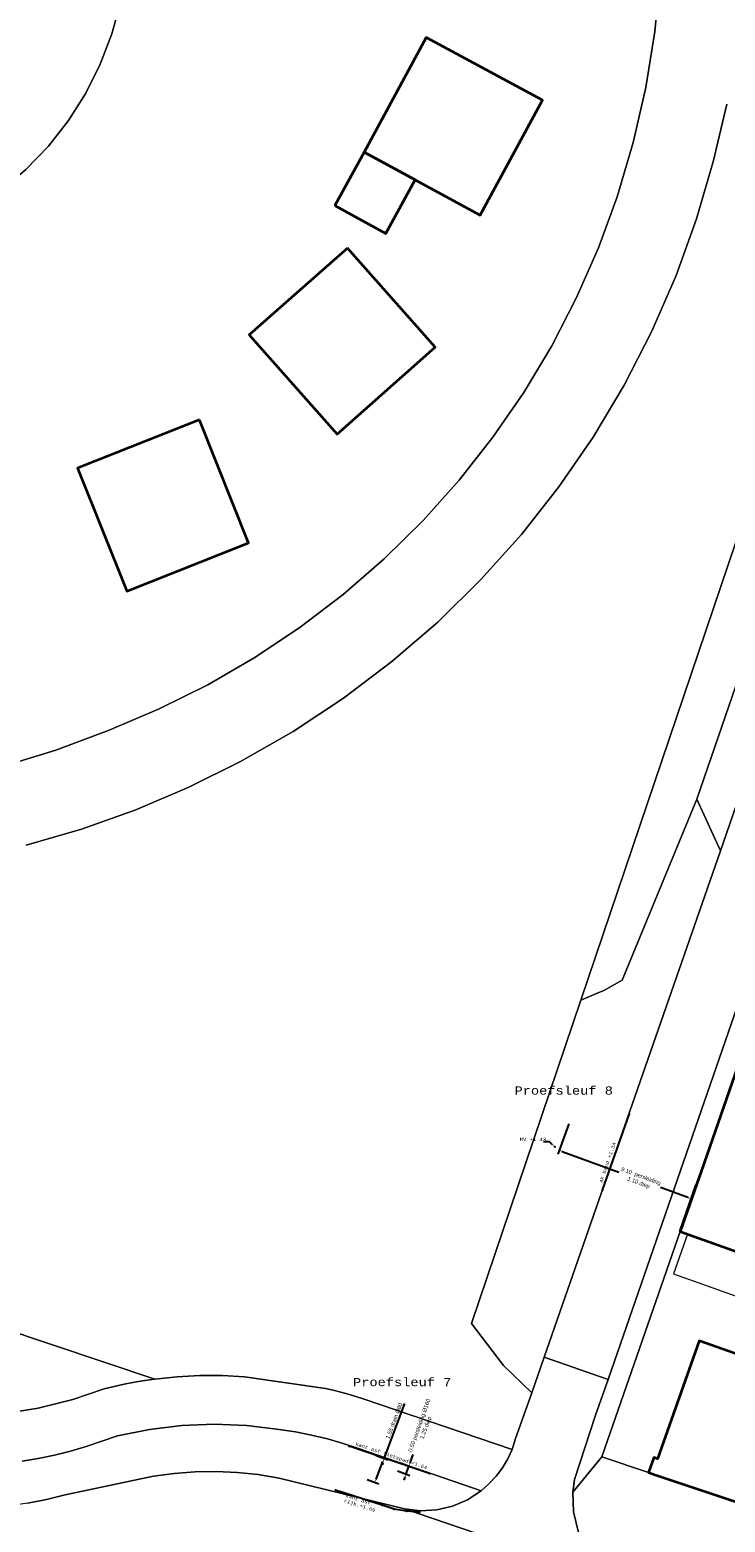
# Model space of a CAD drawing. Header units: metres. Extents: x 33225 to 36661, y 376385 to 377815.
# Tile 25 of 49: x 34730 to 34772, y 377070 to 377161. Entities that reach past the tile are written whole.
import ezdxf
from ezdxf import colors
from ezdxf.entities.mleader import LeaderData, LeaderLine
from ezdxf.math import Vec2, Vec3

# ---------------------------------------------------------------- set-up
doc = ezdxf.new("R2010")
doc.units = ezdxf.units.M
for name, color, linetype, lineweight in [('B-WE-OG-BEBOUWING-GV', 7, 'Continuous', 35), ('B-WE-OG-BEBOUWING_LUIFEL-GV', 252, 'Continuous', 18), ('B-WE-OG-TERREIN_ERF-GV', 252, 'Continuous', 18), ('B-WE-OG-WATER-GV', 252, 'Continuous', 18), ('B-WE-OG-WEG-GV', 252, 'Continuous', 18), ('B-WE-VH-VERHARDING_ASFALT-GV', 252, 'Continuous', 18), ('B-WE-VH-VERHARDING_HALFVERHARDING_GRIND-GV', 252, 'Continuous', 18), ('B-WE-VH-VERHARDING_TEGEL-GV', 252, 'Continuous', 18)]:
    doc.layers.add(name, color=color, linetype=linetype, lineweight=lineweight)
for name, color, linetype in [('hulp maat lijn', 1, 'Continuous'), ('SCS_MEASURE_LINE', 60, 'Continuous'), ('SCS_MEASURE_POINT', 60, 'Continuous')]:
    doc.layers.add(name, color=color, linetype=linetype)
doc.styles.add('STANDAARD', font='cour.ttf', dxfattribs={"height": 5})
doc.styles.get("Standard").update_dxf_attribs({"font": 'arial.ttf'})
doc.dimstyles.new('ISO-25', dxfattribs={"dimtxt": 2.5, "dimasz": 2.5, "dimexe": 1.25, "dimexo": 0.625, "dimtad": 1, "dimtxsty": 'Standard', "dimcen": 2.5, "dimadec": 0, "dimazin": 0, "dimtfac": 1, "dimtmove": 0, "dimatfit": 3, "dimfxl": 1, "dimarcsym": 0})

# ---------------------------------------------------------------- blocks, each defined once
blk = doc.blocks.new('*D31')
at = {"layer": 'Defpoints', "color": 0, "transparency": 16777216}
for p in [(34748.851, 377074.989, 1.831), (34748.297, 377073.526, 1.831), (34750.645, 377072.636)]:
    blk.add_point(p, dxfattribs=at)
at = {"layer": 'hulp maat lijn', "color": 0, "lineweight": -2, "transparency": 16777216}
for p, q in [((34751.199, 377074.099), (34752.47, 377077.454)), ((34750.715, 377072.823), (34751.128, 377073.912)), ((34750.721, 377074.28), (34751.433, 377074.01)), ((34750.167, 377072.817), (34750.878, 377072.548))]:
    blk.add_line(p, q, dxfattribs=at)
at = {"layer": 'hulp maat lijn', "color": 0, "transparency": 16777216}
for points in [[(34751.097, 377073.924), (34751.159, 377073.9), (34751.199, 377074.099)], [(34750.684, 377072.835), (34750.747, 377072.812), (34750.645, 377072.636)]]:
    blk.add_solid(points, dxfattribs=at)
at = {"layer": 'hulp maat lijn', "color": 0, "transparency": 16777216, "insert": (34751.816, 377076.389), "char_height": 0.25, "width": 4.49671, "attachment_point": 5, "rotation": 69.24231}
blk.add_mtext('1.55 drain Ø80', dxfattribs=at)
blk = doc.blocks.new('*D32')
at = {"layer": 'Defpoints', "color": 0, "transparency": 16777216}
for p in [(34665.509, 377095.795, 1.831), (34665.335, 377095.288, 1.831), (34667.907, 377094.406), (34750.139, 377074.007, 1.831), (34750.312, 377074.491, 1.831), (34752.544, 377073.146)]:
    blk.add_point(p, dxfattribs=at)
at = {"layer": 'hulp maat lijn', "color": 0, "lineweight": -2, "transparency": 16777216}
for p, q in [((34668.145, 377095.103), (34670.296, 377101.377)), ((34667.401, 377095.147), (34668.317, 377094.833)), ((34667.907, 377094.406), (34668.081, 377094.914)), ((34667.227, 377094.639), (34668.143, 377094.325)), ((34667.842, 377094.217), (34667.777, 377094.028)), ((34752.785, 377073.819), (34752.974, 377074.347)), ((34752.022, 377073.333), (34752.78, 377073.062)), ((34752.195, 377073.818), (34752.953, 377073.546)), ((34752.544, 377073.146), (34752.717, 377073.631)), ((34752.477, 377072.958), (34752.41, 377072.77))]:
    blk.add_line(p, q, dxfattribs=at)
at = {"layer": 'hulp maat lijn', "color": 0, "transparency": 16777216}
for points in [[(34668.114, 377095.114), (34668.177, 377095.092), (34668.081, 377094.914)], [(34667.81, 377094.228), (34667.873, 377094.206), (34667.907, 377094.406)], [(34752.445, 377072.969), (34752.508, 377072.947), (34752.544, 377073.146)], [(34752.753, 377073.83), (34752.816, 377073.808), (34752.717, 377073.631)]]:
    blk.add_solid(points, dxfattribs=at)
at = {"layer": 'hulp maat lijn', "color": 0, "transparency": 16777216, "char_height": 0.25, "attachment_point": 5}
for s, insert, width, rotation in [('0.75 waterleiding 1.20cm diep onbekend', (34669.005, 377098.42), 8.58386, 71.07947), ('0.50 persleiding Ø160\\P1.25 diep', (34753.578, 377076.035), 4.49671, 70.31695)]:
    blk.add_mtext(s, dxfattribs=dict(at, insert=insert, width=width, rotation=rotation))
blk = doc.blocks.new('*D33')
at = {"layer": 'Defpoints', "color": 0, "transparency": 16777216}
for p in [(34664.934, 377096.152, 1.639), (34763.179, 377096.411, 0.824), (34664.729, 377095.607, 1.831), (34667.244, 377094.659), (34771.239, 377093.45, 1.831), (34761.898, 377092.924)]:
    blk.add_point(p, dxfattribs=at)
at = {"layer": 'hulp maat lijn', "color": 0, "lineweight": -2, "transparency": 16777216}
for p, q in [((34667.52, 377095.392), (34669.632, 377100.999)), ((34666.6, 377094.902), (34667.478, 377094.571)), ((34666.806, 377095.447), (34667.684, 377095.117)), ((34667.244, 377094.659), (34667.45, 377095.205)), ((34667.173, 377094.472), (34667.103, 377094.285)), ((34762.489, 377094.534), (34761.812, 377092.689)), ((34762.085, 377092.855), (34765.542, 377091.585)), ((34770.549, 377091.573), (34769.872, 377089.729)), ((34769.77, 377090.032), (34768.1, 377090.646))]:
    blk.add_line(p, q, dxfattribs=at)
at = {"layer": 'hulp maat lijn', "color": 0, "transparency": 16777216}
for points in [[(34667.489, 377095.404), (34667.551, 377095.38), (34667.45, 377095.205)], [(34667.142, 377094.484), (34667.205, 377094.46), (34667.244, 377094.659)], [(34762.097, 377092.886), (34762.074, 377092.824), (34761.898, 377092.924)], [(34769.781, 377090.063), (34769.759, 377090.001), (34769.958, 377089.963)]]:
    blk.add_solid(points, dxfattribs=at)
at = {"layer": 'hulp maat lijn', "color": 0, "transparency": 16777216, "char_height": 0.25, "attachment_point": 5}
for s, insert, width, rotation in [('0.50  gas 1.10cm diep dia onbekend', (34668.366, 377098.381), 6.83859, 69.35837), ('9.10  persleiding \\P1.10 diep', (34766.821, 377091.116), 4.49671, 339.82967)]:
    blk.add_mtext(s, dxfattribs=dict(at, insert=insert, width=width, rotation=rotation))

msp = doc.modelspace()

# ---------------------------------------------------------------- linework, layer by layer
at = {"layer": 'B-WE-OG-BEBOUWING-GV'}
for points in [[(34753.091, 377152.198), (34757.079, 377150.033), (34760.891, 377157.069), (34753.78, 377160.9), (34749.984, 377153.884)], [(34748.191, 377150.624), (34751.316, 377148.927), (34753.091, 377152.198), (34749.984, 377153.884)], [(34748.957, 377148.028), (34742.957, 377142.733), (34748.339, 377136.655), (34754.314, 377141.985)], [(34739.908, 377137.549), (34732.463, 377134.591), (34735.47, 377127.081), (34742.903, 377130.02)], [(34774.32, 377102.41), (34770.57, 377091.615), (34769.297, 377087.951), (34777.467, 377085.053), (34779.91, 377084.243), (34781.116, 377087.882), (34781.639, 377089.459), (34787.217, 377105.841), (34783.469, 377107.117), (34782.332, 377103.779), (34779.663, 377104.687), (34778.413, 377101.016)], [(34777.915, 377078.314), (34779.012, 377081.536), (34779.91, 377084.243), (34777.467, 377085.053), (34776.077, 377081.134), (34776.996, 377080.808), (34776.416, 377079.174), (34770.465, 377081.284), (34767.91, 377074.079), (34767.695, 377074.155), (34767.37, 377073.24), (34768.02, 377073.023), (34775.466, 377070.533)]]:
    msp.add_lwpolyline(points, close=True, dxfattribs=at)
at = {"layer": 'B-WE-OG-BEBOUWING_LUIFEL-GV'}
msp.add_lwpolyline([(34768.879, 377085.372), (34776.608, 377082.63), (34777.467, 377085.053), (34769.738, 377087.795)], close=True, dxfattribs=at)
at = {"layer": 'B-WE-OG-TERREIN_ERF-GV'}
for points in [[(34708.8, 377088.441), (34737.193, 377078.944), (34738.558, 377079.085), (34739.929, 377079.157), (34741.302, 377079.159), (34742.673, 377079.091), (34747.62, 377078.372), (34748.084, 377078.262), (34748.547, 377078.144), (34749.007, 377078.018), (34749.465, 377077.884), (34749.921, 377077.743), (34759.018, 377074.651), (34759.23, 377075.31), (34760.22, 377078.1), (34758.49, 377079.766), (34756.534, 377082.339), (34763.221, 377102.082), (34800.579, 377212.387)], [(34727.807, 377116.344), (34731.137, 377117.353), (34734.391, 377118.587), (34737.452, 377119.877), (34740.425, 377121.357), (34743.299, 377123.023), (34746.062, 377124.866), (34748.704, 377126.88), (34751.213, 377129.056), (34753.58, 377131.387), (34755.795, 377133.862), (34757.849, 377136.472), (34759.735, 377139.206), (34761.444, 377142.054), (34762.97, 377145.005), (34764.307, 377148.045), (34765.45, 377151.164), (34766.429, 377154.478), (34767.195, 377157.848), (34767.743, 377161.26), (34768.072, 377164.7)], [(34735.084, 377163.019), (34734.56, 377161.109), (34733.85, 377159.261), (34732.96, 377157.491), (34731.9, 377155.819), (34730.679, 377154.259), (34729.31, 377152.828), (34727.806, 377151.54), (34726.182, 377150.407), (34724.454, 377149.439), (34722.639, 377148.648), (34720.754, 377148.04), (34713.722, 377146.808), (34705.732, 377148.752), (34673.242, 377161.824)], [(34772.154, 377156.82), (34771.334, 377153.381), (34770.304, 377149.827), (34769.047, 377146.347), (34767.57, 377142.954), (34765.879, 377139.663), (34763.98, 377136.487), (34761.881, 377133.44), (34759.592, 377130.533), (34757.12, 377127.779), (34754.477, 377125.189), (34751.674, 377122.774), (34748.721, 377120.544), (34745.632, 377118.508), (34742.418, 377116.674), (34739.268, 377115.102), (34736.028, 377113.722), (34732.712, 377112.54), (34729.33, 377111.561)]]:
    msp.add_lwpolyline(points, dxfattribs=at)
for points in [[(34748.191, 377150.624), (34749.984, 377153.884), (34753.78, 377160.9), (34760.891, 377157.069), (34757.079, 377150.033), (34753.091, 377152.198), (34751.316, 377148.927)], [(34748.957, 377148.028), (34754.314, 377141.985), (34748.339, 377136.655), (34742.957, 377142.733)], [(34732.463, 377134.591), (34739.908, 377137.549), (34742.903, 377130.02), (34735.47, 377127.081)], [(34777.467, 377085.053), (34769.297, 377087.951), (34764.516, 377074.188), (34767.37, 377073.24), (34767.695, 377074.155), (34767.91, 377074.079), (34770.465, 377081.284), (34776.416, 377079.174), (34776.996, 377080.808), (34776.077, 377081.134)]]:
    msp.add_lwpolyline(points, close=True, dxfattribs=at)
at = {"layer": 'B-WE-OG-WATER-GV'}
msp.add_lwpolyline([(34673.242, 377161.824), (34705.732, 377148.752), (34713.722, 377146.808), (34720.754, 377148.04), (34722.639, 377148.648), (34724.454, 377149.439), (34726.182, 377150.407), (34727.806, 377151.54), (34729.31, 377152.828), (34730.679, 377154.259), (34731.9, 377155.819), (34732.96, 377157.491), (34733.85, 377159.261), (34734.56, 377161.109), (34735.084, 377163.019)], dxfattribs=at)
at = {"layer": 'B-WE-OG-WEG-GV'}
msp.add_lwpolyline([(34792.24, 377178.06), (34795.56, 377180.03), (34801.709, 377197.847), (34803.95, 377208.881), (34803.482, 377209.719), (34802.913, 377210.493), (34802.254, 377211.192), (34801.514, 377211.803), (34800.704, 377212.319), (34800.579, 377212.387), (34763.221, 377102.082), (34764.67, 377102.704), (34765.741, 377103.316), (34770.31, 377114.36)], close=True, dxfattribs=at)
for points in [[(34727.907, 377076.821), (34730.065, 377077.158), (34732.18, 377077.7), (34734.083, 377078.353), (34734.699, 377078.5), (34735.319, 377078.633), (34735.941, 377078.751), (34736.566, 377078.855), (34737.193, 377078.944), (34708.8, 377088.441)], [(34729.429, 377071.358), (34730.574, 377071.585), (34731.706, 377071.872), (34737.099, 377073.019), (34738.375, 377073.185), (34739.657, 377073.277), (34740.944, 377073.294), (34742.229, 377073.237), (34743.508, 377073.106), (34744.778, 377072.901), (34752.45, 377071.02), (34753.434, 377070.905), (34754.422, 377070.962), (34755.387, 377071.188), (34756.297, 377071.577), (34757.127, 377072.118), (34749.642, 377074.702), (34748.693, 377075.014), (34747.732, 377075.288), (34746.76, 377075.522), (34745.78, 377075.718), (34744.793, 377075.873), (34742.814, 377076.109), (34740.823, 377076.186), (34738.831, 377076.104), (34736.853, 377075.865), (34734.9, 377075.468), (34732.985, 377074.83), (34732.023, 377074.539), (34731.049, 377074.291), (34730.065, 377074.088), (34729.073, 377073.93)]]:
    msp.add_lwpolyline(points, dxfattribs=at)
at = {"layer": 'B-WE-VH-VERHARDING_ASFALT-GV'}
for points in [[(34795.56, 377180.03), (34771.77, 377111.22), (34760.981, 377080.281), (34764.886, 377078.923), (34809.15, 377206.7)], [(34768.072, 377164.7), (34767.743, 377161.26), (34767.195, 377157.848), (34766.429, 377154.478), (34765.45, 377151.164), (34764.307, 377148.045), (34762.97, 377145.005), (34761.444, 377142.054), (34759.735, 377139.206), (34757.849, 377136.472), (34755.795, 377133.862), (34753.58, 377131.387), (34751.213, 377129.056), (34748.704, 377126.88), (34746.062, 377124.866), (34743.299, 377123.023), (34740.425, 377121.357), (34737.452, 377119.877), (34734.391, 377118.587), (34731.137, 377117.353), (34727.807, 377116.344)], [(34729.33, 377111.561), (34732.712, 377112.54), (34736.028, 377113.722), (34739.268, 377115.102), (34742.418, 377116.674), (34745.632, 377118.508), (34748.721, 377120.544), (34751.674, 377122.774), (34754.477, 377125.189), (34757.12, 377127.779), (34759.592, 377130.533), (34761.881, 377133.44), (34763.98, 377136.487), (34765.879, 377139.663), (34767.57, 377142.954), (34769.047, 377146.347), (34770.304, 377149.827), (34771.334, 377153.381), (34772.154, 377156.82)], [(34729.073, 377073.93), (34730.065, 377074.088), (34731.049, 377074.291), (34732.023, 377074.539), (34732.985, 377074.83), (34734.9, 377075.468), (34736.853, 377075.865), (34738.831, 377076.104), (34740.823, 377076.186), (34742.814, 377076.109), (34744.793, 377075.873), (34745.78, 377075.718), (34746.76, 377075.522), (34747.732, 377075.288), (34748.693, 377075.014), (34749.642, 377074.702), (34757.127, 377072.118), (34757.611, 377072.536), (34758.048, 377073.004), (34758.43, 377073.517), (34758.755, 377074.068), (34759.018, 377074.651), (34749.921, 377077.743), (34749.465, 377077.884), (34749.007, 377078.018), (34748.547, 377078.144), (34748.084, 377078.262), (34747.62, 377078.372), (34742.673, 377079.091), (34741.302, 377079.159), (34739.929, 377079.157), (34738.558, 377079.085), (34737.193, 377078.944), (34736.566, 377078.855), (34735.941, 377078.751), (34735.319, 377078.633), (34734.699, 377078.5), (34734.083, 377078.353), (34732.18, 377077.7), (34730.065, 377077.158), (34727.907, 377076.821)], [(34766.308, 377066.291), (34752.45, 377071.02), (34744.778, 377072.901), (34743.508, 377073.106), (34742.229, 377073.237), (34740.944, 377073.294), (34739.657, 377073.277), (34738.375, 377073.185), (34737.099, 377073.019), (34731.706, 377071.872), (34730.574, 377071.585), (34729.429, 377071.358), (34728.273, 377071.194), (34727.11, 377071.091), (34725.944, 377071.051), (34724.777, 377071.073), (34723.612, 377071.158), (34722.454, 377071.305), (34716.24, 377072.6), (34709.709, 377074.725), (34709.485, 377074.797), (34707.55, 377068.85)]]:
    msp.add_lwpolyline(points, dxfattribs=at)
for points in [[(34795.56, 377180.03), (34792.24, 377178.06), (34770.31, 377114.36), (34771.77, 377111.22)], [(34753.434, 377070.905), (34752.45, 377071.02), (34766.308, 377066.291), (34765.249, 377066.859), (34764.33, 377067.634), (34763.592, 377068.582), (34763.066, 377069.663), (34762.776, 377070.83), (34762.734, 377072.031), (34762.84, 377072.8), (34764.13, 377076.74), (34764.886, 377078.923), (34760.981, 377080.281), (34760.22, 377078.1), (34759.23, 377075.31), (34759.018, 377074.651), (34758.755, 377074.068), (34758.43, 377073.517), (34758.048, 377073.004), (34757.611, 377072.536), (34757.127, 377072.118), (34756.297, 377071.577), (34755.387, 377071.188), (34754.422, 377070.962)]]:
    msp.add_lwpolyline(points, close=True, dxfattribs=at)
at = {"layer": 'B-WE-VH-VERHARDING_HALFVERHARDING_GRIND-GV'}
msp.add_lwpolyline([(34771.77, 377111.22), (34770.31, 377114.36), (34765.741, 377103.316), (34764.67, 377102.704), (34763.221, 377102.082), (34756.534, 377082.339), (34758.49, 377079.766), (34760.22, 377078.1), (34760.981, 377080.281)], close=True, dxfattribs=at)
at = {"layer": 'B-WE-VH-VERHARDING_TEGEL-GV'}
for points in [[(34809.15, 377206.7), (34764.886, 377078.923), (34764.13, 377076.74), (34762.84, 377072.8), (34762.734, 377072.031), (34764.516, 377074.188), (34769.297, 377087.951), (34770.57, 377091.615), (34774.32, 377102.41)], [(34775.466, 377070.533), (34768.02, 377073.023), (34767.37, 377073.24), (34764.516, 377074.188), (34762.734, 377072.031), (34762.776, 377070.83), (34763.066, 377069.663), (34763.592, 377068.582), (34764.33, 377067.634), (34765.249, 377066.859), (34766.308, 377066.291), (34766.843, 377066.109), (34767.011, 377066.052), (34767.522, 377067.552), (34771.232, 377066.288), (34770.107, 377068.363), (34770.083, 377068.559), (34770.135, 377068.75), (34770.256, 377068.907), (34770.428, 377069.006), (34770.624, 377069.032), (34804.902, 377057.356)]]:
    msp.add_lwpolyline(points, dxfattribs=at)
at = {"layer": 'hulp maat lijn'}
msp.add_line((34769.283, 377087.949), (34770.26, 377090.785), dxfattribs=at)
at = {"layer": 'SCS_MEASURE_LINE', "linetype": 'Continuous'}
for p, q in [((34764.553, 377090.493, 1.366), (34766.183, 377095.114, 1.325)), ((34753.978, 377073.175, 1.65), (34749.069, 377074.846, 1.639))]:
    msp.add_line(p, q, dxfattribs=at)
msp.add_polyline3d([(34753.36, 377070.823, 1.742), (34752.568, 377070.87, 1.729), (34751.809, 377071.004, 1.741), (34751.092, 377071.233, 1.736), (34748.232, 377072.161, 1.693)], dxfattribs=at)
at = {"layer": 'SCS_MEASURE_LINE'}
for p in [(34766.183, 377095.114, 1.325), (34764.553, 377090.493, 1.366), (34749.069, 377074.846, 1.639), (34753.978, 377073.175, 1.65), (34748.232, 377072.161, 1.693), (34751.092, 377071.233, 1.736), (34751.809, 377071.004, 1.741), (34752.568, 377070.87, 1.729), (34753.36, 377070.823, 1.742)]:
    msp.add_point(p, dxfattribs=at)
at = {"layer": 'SCS_MEASURE_POINT'}
for p in [(34761.631, 377093.135, 1.432), (34751.114, 377073.768, 1.605)]:
    msp.add_point(p, dxfattribs=at)

# ---------------------------------------------------------------- texts
at = {"char_height": 0.5, "attachment_point": 1, "style": 'STANDAARD'}
for s, insert in [('Proefsleuf 8', (34759.173, 377096.82)), ('Proefsleuf 7', (34749.3, 377079.009))]:
    msp.add_mtext_dynamic_manual_height_columns(s, width=6.68498, gutter_width=1, heights=[0], dxfattribs=dict(at, insert=insert))
at = {"char_height": 0.2, "attachment_point": 1, "style": 'STANDAARD'}
for s, width, insert, rotation in [('ak band +1.34', 3.21136, (34764.327, 377090.973, 1.363), 70.57117), ('kant asf fietspad =1.64', 5.33435, (34749.491, 377075.101, 1.641), 341.20377), ('kant asf rijb.+1.69', 3.14518, (34748.889, 377071.948, 1.703), 342.07621)]:
    msp.add_mtext_dynamic_manual_height_columns(s, width=width, gutter_width=1, heights=[0], dxfattribs=dict(at, insert=insert, rotation=rotation))

# ---------------------------------------------------------------- dimensions: what is measured, and where the dimension line sits
at = {"layer": 'hulp maat lijn'}
for base, p1, p2, angle, text, override, picture, middle in [((34752.544, 377073.146), (34750.312, 377074.491, 1.831), (34750.139, 377074.007, 1.831), 250.31695, '0.50 persleiding Ø160\\P1.25 diep', {"dimtxt": 0.25, "dimasz": 0.2, "dimexe": 0.25, "dimexo": 2, "dimgap": 0.1, "dimtad": 0}, '*D32', (34753.578, 377076.035)), ((34667.907, 377094.406), (34665.509, 377095.795, 1.831), (34665.335, 377095.288, 1.831), 251.07947, '0.75 waterleiding 1.20cm diep onbekend', {"dimtxt": 0.25, "dimasz": 0.2, "dimexe": 0.25, "dimexo": 2, "dimgap": 0.1}, '*D32', (34669.253, 377098.335)), ((34761.898, 377092.924), (34771.239, 377093.45, 1.831), (34763.179, 377096.411, 0.824), 159.82967, '9.10  persleiding \\P1.10 diep', {"dimtxt": 0.25, "dimasz": 0.2, "dimexe": 0.25, "dimexo": 2, "dimgap": 0.1, "dimtad": 0}, '*D33', (34766.821, 377091.116)), ((34667.244, 377094.659), (34664.934, 377096.152, 1.639), (34664.729, 377095.607, 1.831), 249.35837, '0.50  gas 1.10cm diep dia onbekend', {"dimtxt": 0.25, "dimasz": 0.2, "dimexe": 0.25, "dimexo": 2, "dimgap": 0.1}, '*D33', (34668.611, 377098.289)), ((34750.645, 377072.636), (34748.851, 377074.989, 1.831), (34748.297, 377073.526, 1.831), 249.24231, '1.55 drain Ø80', {"dimtxt": 0.25, "dimasz": 0.2, "dimexe": 0.25, "dimexo": 2, "dimgap": 0.1}, '*D31', (34752.035, 377076.306))]:
    dim = msp.add_linear_dim(base=base, p1=p1, p2=p2, angle=angle, text=text, dimstyle='ISO-25', override=override, dxfattribs=at)
    dim.commit()
    dim.dimension.update_dxf_attribs({"geometry": picture, "text_midpoint": middle, "dimtype": 161})

# ---------------------------------------------------------------- leaders
ml = msp.add_multileader_mtext('Standard')
ml.set_content('MV +1.43', color=256, style='STANDAARD')
ml.set_leader_properties()
ml.build(insert=Vec2(0, 0))
ml.multileader.update_dxf_attribs({"text_right_attachment_type": 6, "dogleg_length": 0.36, "arrow_head_size": 0.18})
ctx = ml.context
ctx.base_point, ctx.char_height, ctx.arrow_head_size, ctx.landing_gap_size, ctx.plane_origin = Vec3(34759.124, 377093.58, 1.432), 0.2, 0.18, 0.09, Vec3(34761.631, 377093.135, 1.432)
ctx.right_attachment, ctx.text_align_type = 6, 2
notes = []
notes.append((ctx, [(0, (1, 1, 0), (34761.305, 377093.443, 1.432), (-1, 0), 0.36, [(0, [(34761.631, 377093.135, 1.432)], 0, [])])]))
ctx.mtext.insert, ctx.mtext.alignment, ctx.mtext.flow_direction = Vec3(34761.097, 377093.686, 1.432), 3, 5
for ctx, leaders in notes:
    for number, flags, end, landing, length, lines in leaders:
        leader = LeaderData()
        leader.index, (leader.has_last_leader_line, leader.has_dogleg_vector, leader.attachment_direction) = number, flags
        leader.last_leader_point, leader.dogleg_vector, leader.dogleg_length = Vec3(end), Vec3(landing), length
        for number, points, colour, breaks in lines:
            line = LeaderLine()
            line.index, line.vertices, line.color, line.breaks = number, Vec3.list(points), colors.encode_raw_color(colour), breaks
            leader.lines.append(line)
        ctx.leaders.append(leader)

doc.saveas('drawing.dxf')
